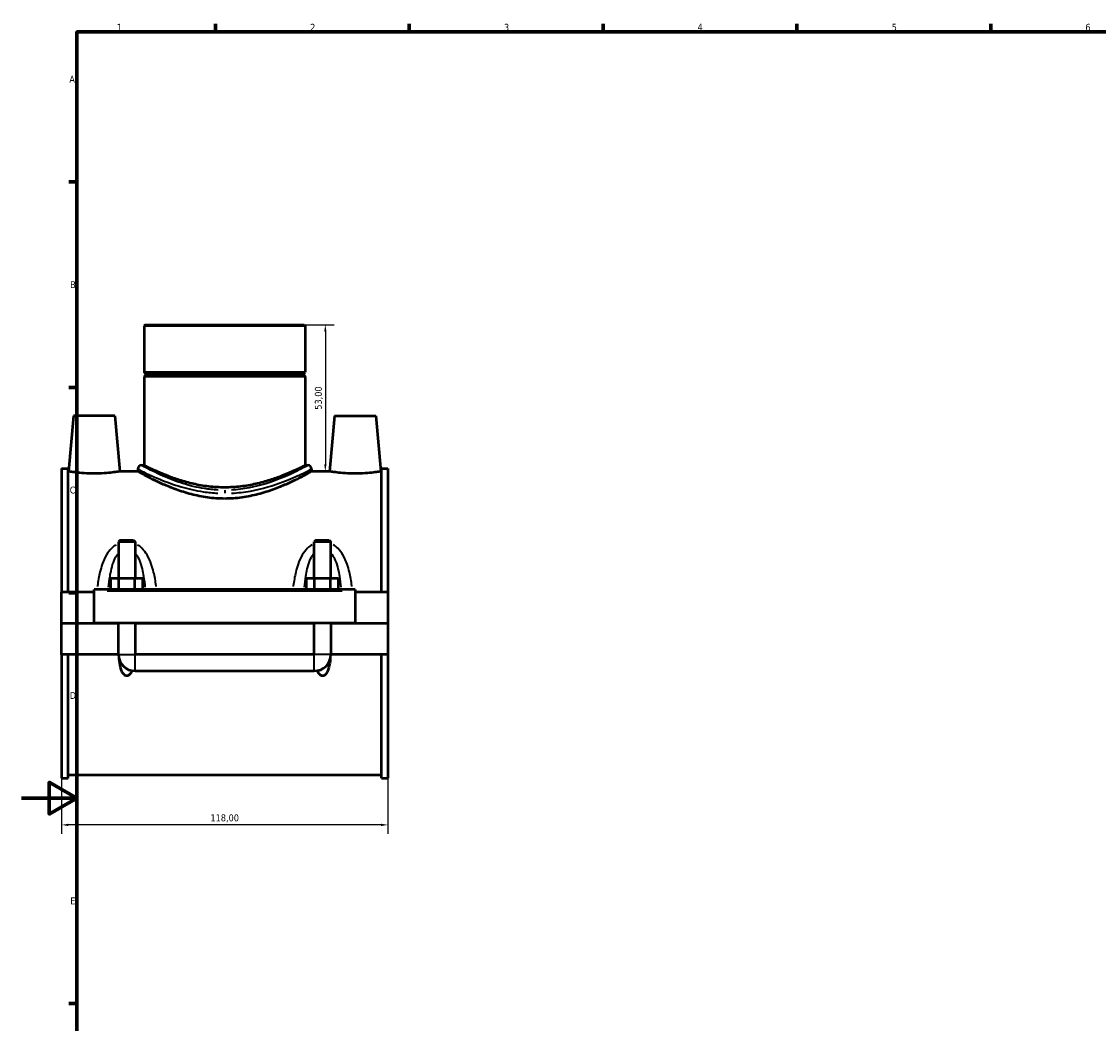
# Model space of a CAD drawing. Header units: millimetres. Extents: x 0 to 1042, y -188 to 1281.
# Tile 2 of 8: x 0 to 389, y 216 to 578. Entities that reach past the tile are written whole.
import ezdxf

# ---------------------------------------------------------------- set-up
doc = ezdxf.new("R2010")
doc.units = ezdxf.units.MM
for name, color, linetype, lineweight in [('Border (ISO)', 7, 'Continuous', 70), ('Dimension (ISO)', 7, 'Continuous', 25), ('Visible (ISO)', 7, 'Continuous', 50), ('Visible Narrow (ISO)', 7, 'Continuous', 35)]:
    doc.layers.add(name, color=color, linetype=linetype, lineweight=lineweight)
doc.styles.add('Note Text (ISO)', font='tahoma.ttf')
doc.dimstyles.new('Default (ISO)', dxfattribs={"dimtxt": 2.5, "dimasz": 2.5, "dimexe": 3.175, "dimexo": 0, "dimgap": 0.762, "dimtad": 1, "dimrnd": 1e-08, "dimzin": 0, "dimtxsty": 'Note Text (ISO)', "dimcen": 0.09, "dimdle": 10, "dimclrd": 256, "dimclre": 256, "dimclrt": 232, "dimazin": 0, "dimtfac": 1.40208, "dimtmove": 0, "dimatfit": 3, "dimfxl": 1, "dimtolj": 1, "dimtzin": 0, "dimlwd": -1, "dimlwe": -1, "dimarcsym": 0})

# ---------------------------------------------------------------- blocks, each defined once
blk = doc.blocks.new('Borders Default Border')
at = {"layer": 'Border (ISO)'}
for p, q in [((70.08, 574), (70.08, 576.9)), ((140.17, 574), (140.17, 576.9)), ((210.25, 574), (210.25, 576.9)), ((280.33, 574), (280.33, 576.9)), ((350.42, 574), (350.42, 576.9)), ((20, 519.75), (17.1, 519.75)), ((20, 445.5), (17.1, 445.5)), ((20, 371.25), (17.1, 371.25)), ((20, 222.75), (17.1, 222.75))]:
    blk.add_line(p, q, dxfattribs=at)
at = {"layer": 'Border (ISO)', "flags": 128}
for points in [[(20, 20), (20, 574), (821, 574), (821, 20), (20, 20)], [(0, 297), (20, 297), (10, 302.77), (10, 291.23), (20, 297)]]:
    blk.add_lwpolyline(points, dxfattribs=at)
at = {"layer": 'Border (ISO)', "color": 232, "true_color": 0xca0064, "char_height": 2.5, "attachment_point": 7, "style": 'Note Text (ISO)'}
for s, insert in [('1', (34.48, 574.4)), ('2', (104.37, 574.4)), ('3', (174.43, 574.35)), ('4', (244.42, 574.4)), ('5', (314.64, 574.35)), ('6', (384.66, 574.35)), ('A', (17.29, 555.62)), ('B', (17.59, 481.37)), ('C', (17.43, 407.08)), ('D', (17.43, 332.88)), ('E', (17.64, 258.63))]:
    blk.add_mtext(s, dxfattribs=dict(at, insert=insert))
blk = doc.blocks.new('*D12')
at = {"layer": 'Defpoints', "color": 0, "transparency": 16777216}
for p in [(73.46, 468.13), (108.13, 415.13), (109.85, 415.13)]:
    blk.add_point(p, dxfattribs=at)
at = {"layer": 'Dimension (ISO)', "transparency": 16777216}
for p, q in [((73.46, 468.13), (113.03, 468.13)), ((109.85, 465.63), (109.85, 417.63)), ((108.13, 415.13), (113.03, 415.13))]:
    blk.add_line(p, q, dxfattribs=at)
for points in [[(109.43, 465.63), (110.27, 465.63), (109.85, 468.13)], [(109.43, 417.63), (110.27, 417.63), (109.85, 415.13)]]:
    blk.add_solid(points, dxfattribs=at)
at = {"layer": 'Dimension (ISO)', "color": 232, "true_color": 0xca0064, "transparency": 16777216, "insert": (107.5, 441.63), "char_height": 2.5, "attachment_point": 5, "rotation": 90, "style": 'Note Text (ISO)'}
blk.add_mtext('\\A1;53,00', dxfattribs=at)
blk = doc.blocks.new('*D13')
at = {"layer": 'Defpoints', "color": 0, "transparency": 16777216}
for p in [(14.46, 393.85), (132.46, 393.85), (14.46, 287.35)]:
    blk.add_point(p, dxfattribs=at)
at = {"layer": 'Dimension (ISO)', "transparency": 16777216}
for p, q in [((14.46, 393.85), (14.46, 284.17)), ((132.46, 393.85), (132.46, 284.17)), ((129.96, 287.35), (16.96, 287.35))]:
    blk.add_line(p, q, dxfattribs=at)
for points in [[(16.96, 287.77), (16.96, 286.93), (14.46, 287.35)], [(129.96, 287.77), (129.96, 286.93), (132.46, 287.35)]]:
    blk.add_solid(points, dxfattribs=at)
at = {"layer": 'Dimension (ISO)', "color": 232, "true_color": 0xca0064, "transparency": 16777216, "insert": (73.46, 289.7), "char_height": 2.5, "attachment_point": 5, "style": 'Note Text (ISO)'}
blk.add_mtext('\\A1;118,00', dxfattribs=at)

msp = doc.modelspace()

# ---------------------------------------------------------------- linework, layer by layer
at = {"layer": 'Visible (ISO)'}
for p, q in [((44.758, 468.126), (44.309, 467.678)), ((102.608, 467.678), (44.309, 467.678)), ((44.309, 467.678), (44.309, 450.96)), ((44.758, 468.126), (102.159, 468.126)), ((102.159, 468.126), (102.608, 467.678)), ((102.608, 467.678), (102.608, 450.96)), ((44.309, 450.96), (102.608, 450.96)), ((44.809, 450.46), (44.309, 450.96)), ((44.809, 449.96), (44.309, 449.46)), ((102.608, 449.46), (44.309, 449.46)), ((44.309, 449.46), (44.309, 417.322)), ((44.809, 450.46), (102.108, 450.46)), ((44.809, 450.46), (44.809, 449.96)), ((102.108, 449.96), (44.809, 449.96)), ((102.108, 450.46), (102.608, 450.96)), ((102.108, 450.46), (102.108, 449.96)), ((102.108, 449.96), (102.608, 449.46)), ((102.608, 449.46), (102.608, 417.322)), ((18.759, 435.226), (17, 415.126)), ((33.759, 435.226), (18.759, 435.226)), ((33.759, 435.226), (35.517, 415.126)), ((113.159, 435.226), (111.4, 415.126)), ((113.159, 435.226), (128.159, 435.226)), ((128.159, 435.226), (129.917, 415.126)), ((43.412, 417.322), (44.309, 417.322)), ((102.608, 417.322), (103.505, 417.322)), ((14.459, 416.224), (14.459, 371.476)), ((14.459, 416.224), (16.819, 416.224)), ((16.819, 371.476), (16.819, 416.224)), ((17, 415.126), (16.819, 415.126)), ((42.067, 415.126), (35.517, 415.126)), ((42.067, 415.977), (42.067, 415.126)), ((104.85, 415.977), (104.85, 415.126)), ((111.4, 415.126), (104.85, 415.126)), ((130.099, 415.126), (129.917, 415.126)), ((130.099, 371.476), (130.099, 416.224)), ((130.099, 416.224), (132.459, 416.224)), ((132.459, 416.224), (132.459, 371.476)), ((35.659, 390.276), (35.059, 389.676)), ((41.059, 389.676), (35.059, 389.676)), ((35.059, 389.676), (35.059, 376.476)), ((35.659, 390.276), (40.459, 390.276)), ((40.459, 390.276), (41.059, 389.676)), ((41.059, 389.676), (41.059, 376.476)), ((106.459, 390.276), (105.859, 389.676)), ((111.859, 389.676), (105.859, 389.676)), ((105.859, 376.476), (105.859, 389.676)), ((106.459, 390.276), (111.259, 390.276)), ((111.259, 390.276), (111.859, 389.676)), ((111.859, 376.476), (111.859, 389.676)), ((32.285, 372.476), (32.285, 376.476)), ((32.285, 376.476), (35.172, 376.476)), ((35.172, 372.476), (35.172, 376.476)), ((35.172, 376.476), (40.945, 376.476)), ((40.945, 372.476), (40.945, 376.476)), ((40.945, 376.476), (43.832, 376.476)), ((43.832, 372.476), (43.832, 376.476)), ((103.085, 372.476), (103.085, 376.476)), ((103.085, 376.476), (105.972, 376.476)), ((105.972, 372.476), (105.972, 376.476)), ((105.972, 376.476), (111.745, 376.476)), ((111.745, 372.476), (111.745, 376.476)), ((111.745, 376.476), (114.632, 376.476)), ((114.632, 372.476), (114.632, 376.476)), ((26.259, 371.476), (14.459, 371.476)), ((14.459, 360.276), (14.459, 371.476)), ((26.259, 371.976), (26.259, 372.476)), ((120.659, 372.476), (26.259, 372.476)), ((26.259, 360.276), (26.259, 371.976)), ((120.659, 372.476), (120.659, 371.976)), ((120.659, 371.976), (120.659, 360.276)), ((132.459, 371.476), (120.659, 371.476)), ((132.459, 371.476), (132.459, 360.276)), ((14.459, 360.276), (26.259, 360.276)), ((14.459, 348.976), (14.459, 360.176)), ((35.059, 360.176), (14.459, 360.176)), ((120.659, 360.276), (26.259, 360.276)), ((35.059, 360.276), (35.059, 360.176)), ((35.059, 348.976), (35.059, 360.176)), ((41.059, 360.276), (41.059, 360.176)), ((105.859, 360.176), (41.059, 360.176)), ((41.059, 360.176), (41.059, 348.976)), ((105.859, 360.176), (105.859, 360.276)), ((105.859, 348.976), (105.859, 360.176)), ((111.859, 360.176), (111.859, 360.276)), ((132.459, 360.176), (111.859, 360.176)), ((111.859, 360.176), (111.859, 348.976)), ((120.659, 360.276), (132.459, 360.276)), ((132.459, 360.176), (132.459, 348.976)), ((35.059, 348.976), (14.459, 348.976)), ((14.459, 348.976), (14.459, 304.228)), ((16.819, 304.228), (16.819, 348.976)), ((105.859, 348.976), (41.059, 348.976)), ((132.459, 348.976), (111.859, 348.976)), ((130.099, 304.228), (130.099, 348.976)), ((132.459, 348.976), (132.459, 304.228)), ((41.059, 342.976), (105.859, 342.976)), ((14.459, 304.228), (16.819, 304.228)), ((130.099, 305.326), (16.819, 305.326)), ((130.099, 304.228), (132.459, 304.228))]:
    msp.add_line(p, q, dxfattribs=at)
for centre, radius, start, end in [((43.412, 415.977), 1.345, 90, 180), ((103.505, 415.977), 1.345, 0, 90), ((41.059, 348.976), 6, 180, 270), ((105.859, 348.976), 6, 270, 0)]:
    msp.add_arc(centre, radius, start, end, dxfattribs=at)
for points, knots in [([(102.608, 417.322), (102.608, 417.322), (102.426, 417.229), (101.671, 416.849), (101.098, 416.563), (99.599, 415.843), (98.672, 415.409), (96.544, 414.469), (95.343, 413.965), (92.793, 412.978), (91.351, 412.458), (88.204, 411.466), (86.499, 410.993), (82.922, 410.194), (81.048, 409.868), (77.252, 409.431), (75.331, 409.321), (71.586, 409.321), (69.665, 409.431), (65.869, 409.868), (63.995, 410.194), (60.419, 410.993), (58.713, 411.466), (55.566, 412.458), (54.124, 412.978), (51.574, 413.965), (50.373, 414.469), (48.245, 415.409), (47.318, 415.843), (45.819, 416.563), (45.246, 416.849), (44.491, 417.229), (44.309, 417.322), (44.309, 417.322)], [4.4863186, 4.4863186, 4.4863186, 4.4863186, 5.0462662, 5.0462662, 5.6062137, 5.6062137, 6.1661613, 6.1661613, 6.7261088, 6.7261088, 7.2877409, 7.2877409, 7.849373, 7.849373, 8.4110052, 8.4110052, 8.9726373, 8.9726373, 9.5342694, 9.5342694, 10.0959015, 10.0959015, 10.6575336, 10.6575336, 11.2191658, 11.2191658, 11.7791133, 11.7791133, 12.3390608, 12.3390608, 12.8990084, 12.8990084, 13.4589559, 13.4589559, 13.4589559, 13.4589559]), ([(26.259, 414.328), (25.088, 414.328), (23.842, 414.371), (21.557, 414.523), (20.517, 414.63), (18.879, 414.83), (18.171, 414.936), (17.231, 415.085), (17, 415.126), (17, 415.126)], [2.8064639, 2.8064639, 2.8064639, 2.8064639, 3.1575842, 3.1575842, 3.5087045, 3.5087045, 3.8592002, 3.8592002, 4.2096959, 4.2096959, 4.2096959, 4.2096959]), ([(35.517, 415.126), (35.517, 415.126), (35.286, 415.085), (34.346, 414.936), (33.638, 414.83), (32.001, 414.63), (30.96, 414.523), (28.675, 414.371), (27.429, 414.328), (26.259, 414.328)], [7.0161598, 7.0161598, 7.0161598, 7.0161598, 7.3666555, 7.3666555, 7.7171511, 7.7171511, 8.0682714, 8.0682714, 8.4193917, 8.4193917, 8.4193917, 8.4193917]), ([(73.459, 405.266), (71.427, 405.266), (69.349, 405.408), (65.252, 405.963), (63.234, 406.375), (59.389, 407.376), (57.558, 407.964), (54.18, 409.193), (52.632, 409.833), (49.897, 411.042), (48.609, 411.657), (46.32, 412.801), (45.321, 413.329), (43.703, 414.203), (43.084, 414.55), (42.265, 415.012), (42.067, 415.126), (42.067, 415.126)], [0, 0, 0, 0, 0.6094076, 0.6094076, 1.2188153, 1.2188153, 1.8282229, 1.8282229, 2.4376305, 2.4376305, 3.0439261, 3.0439261, 3.6502216, 3.6502216, 4.2565172, 4.2565172, 4.8628127, 4.8628127, 4.8628127, 4.8628127]), ([(104.85, 415.126), (104.85, 415.126), (104.652, 415.012), (103.833, 414.55), (103.214, 414.203), (101.596, 413.329), (100.597, 412.801), (98.309, 411.657), (97.02, 411.042), (94.285, 409.833), (92.737, 409.193), (89.359, 407.964), (87.528, 407.376), (83.683, 406.375), (81.665, 405.963), (77.568, 405.408), (75.49, 405.266), (73.459, 405.266)], [14.5884381, 14.5884381, 14.5884381, 14.5884381, 15.1947337, 15.1947337, 15.8010292, 15.8010292, 16.4073248, 16.4073248, 17.0136203, 17.0136203, 17.6230279, 17.6230279, 18.2324356, 18.2324356, 18.8418432, 18.8418432, 19.4512508, 19.4512508, 19.4512508, 19.4512508]), ([(120.659, 414.328), (119.488, 414.328), (118.242, 414.371), (115.957, 414.523), (114.917, 414.63), (113.279, 414.83), (112.571, 414.936), (111.631, 415.085), (111.4, 415.126), (111.4, 415.126)], [0, 0, 0, 0, 0.3511203, 0.3511203, 0.7022406, 0.7022406, 1.0527363, 1.0527363, 1.403232, 1.403232, 1.403232, 1.403232]), ([(129.917, 415.126), (129.917, 415.126), (129.686, 415.085), (128.746, 414.936), (128.038, 414.83), (126.401, 414.63), (125.36, 414.523), (123.075, 414.371), (121.829, 414.328), (120.659, 414.328)], [4.2096959, 4.2096959, 4.2096959, 4.2096959, 4.5601915, 4.5601915, 4.9106872, 4.9106872, 5.2618075, 5.2618075, 5.6129278, 5.6129278, 5.6129278, 5.6129278]), ([(39.93, 343.084), (39.9, 343.013), (39.87, 342.943), (39.637, 342.427), (39.39, 342.006), (38.935, 341.555), (38.78, 341.431), (38.435, 341.256), (38.244, 341.206), (37.873, 341.206), (37.683, 341.256), (37.338, 341.431), (37.182, 341.555), (36.727, 342.006), (36.48, 342.427), (36.076, 343.321), (35.923, 343.796), (35.54, 345.227), (35.384, 346.279), (35.278, 347.367)], [1.54362243, 1.54362243, 1.54362243, 1.54362243, 1.56573647, 1.56573647, 1.70827009, 1.70827009, 1.76395947, 1.76395947, 1.81964885, 1.81964885, 1.87533823, 1.87533823, 1.93102761, 1.93102761, 2.07356124, 2.07356124, 2.21609487, 2.21609487, 2.53680549, 2.53680549, 2.53680549, 2.53680549]), ([(111.639, 347.367), (111.533, 346.279), (111.377, 345.227), (110.994, 343.796), (110.841, 343.321), (110.437, 342.427), (110.19, 342.006), (109.735, 341.555), (109.58, 341.431), (109.235, 341.256), (109.044, 341.206), (108.673, 341.206), (108.483, 341.256), (108.138, 341.431), (107.982, 341.555), (107.527, 342.006), (107.28, 342.427), (107.047, 342.943), (107.017, 343.013), (106.988, 343.084)], [1.10249221, 1.10249221, 1.10249221, 1.10249221, 1.42320284, 1.42320284, 1.56573647, 1.56573647, 1.70827009, 1.70827009, 1.76395947, 1.76395947, 1.81964885, 1.81964885, 1.87533823, 1.87533823, 1.93102761, 1.93102761, 2.07356124, 2.07356124, 2.09567528, 2.09567528, 2.09567528, 2.09567528])]:
    msp.add_open_spline(points, degree=3, knots=knots, dxfattribs=at)
at = {"layer": 'Visible Narrow (ISO)'}
for p, q in [((73.459, 408.283), (73.459, 407.255)), ((30.979, 371.976), (115.939, 371.976)), ((35.095, 348.976), (41.022, 348.976)), ((41.059, 343.013), (41.059, 348.939)), ((105.859, 343.013), (105.859, 348.939)), ((111.822, 348.976), (105.895, 348.976))]:
    msp.add_line(p, q, dxfattribs=at)
for points, knots in [([(71.053, 408.385), (69.393, 408.472), (67.748, 408.648), (63.383, 409.336), (60.755, 409.994), (55.666, 411.591), (53.254, 412.548), (48.341, 414.704), (46.141, 415.854), (44.138, 416.922), (43.695, 417.165), (43.511, 417.267)], [9.9441335, 9.9441335, 9.9441335, 9.9441335, 10.4478696, 10.4478696, 11.3179579, 11.3179579, 12.2869926, 12.2869926, 13.6179955, 13.6179955, 14.309841, 14.309841, 14.309841, 14.309841]), ([(103.407, 417.268), (103.34, 417.231), (103.239, 417.176), (102.557, 416.803), (101.458, 416.203), (98.259, 414.596), (96.107, 413.568), (90.374, 411.257), (86.55, 409.975), (80.252, 408.776), (78.072, 408.503), (75.864, 408.385)], [24.4965234, 24.4965234, 24.4965234, 24.4965234, 24.7500414, 24.7500414, 25.7645997, 25.7645997, 26.8403422, 26.8403422, 28.1922248, 28.1922248, 28.8622426, 28.8622426, 28.8622426, 28.8622426]), ([(42.17, 415.923), (42.362, 415.823), (42.825, 415.586), (44.918, 414.543), (47.216, 413.421), (52.349, 411.316), (54.869, 410.38), (60.186, 408.822), (62.932, 408.179), (67.492, 407.507), (69.211, 407.336), (70.945, 407.25)], [-14.309841, -14.309841, -14.309841, -14.309841, -13.6179955, -13.6179955, -12.2869926, -12.2869926, -11.3179579, -11.3179579, -10.4478696, -10.4478696, -9.9441335, -9.9441335, -9.9441335, -9.9441335]), ([(75.971, 407.251), (78.278, 407.365), (80.557, 407.632), (87.137, 408.803), (91.131, 410.055), (97.121, 412.311), (99.369, 413.314), (102.712, 414.885), (103.86, 415.47), (104.572, 415.834), (104.678, 415.888), (104.748, 415.924)], [-28.8622426, -28.8622426, -28.8622426, -28.8622426, -28.1922248, -28.1922248, -26.8403422, -26.8403422, -25.7645997, -25.7645997, -24.7500414, -24.7500414, -24.4965234, -24.4965234, -24.4965234, -24.4965234]), ([(34.235, 388.639), (33.643, 388.28), (33.1, 387.85), (31.876, 386.655), (31.256, 385.832), (30.102, 383.908), (29.602, 382.784), (28.859, 380.685), (28.585, 379.725), (27.961, 377.114), (27.681, 375.426), (27.459, 373.63), (27.449, 373.553), (27.44, 373.475)], [-2.2621293, -2.2621293, -2.2621293, -2.2621293, -2.0503865, -2.0503865, -1.7347269, -1.7347269, -1.3635212, -1.3635212, -1.0684359, -1.0684359, -0.5762957, -0.5762957, -0.5540743, -0.5540743, -0.5540743, -0.5540743]), ([(48.677, 373.475), (48.668, 373.553), (48.658, 373.63), (48.436, 375.426), (48.156, 377.114), (47.532, 379.725), (47.258, 380.685), (46.515, 382.784), (46.015, 383.908), (44.861, 385.832), (44.241, 386.655), (43.017, 387.85), (42.474, 388.28), (41.883, 388.639)], [-4.7822714, -4.7822714, -4.7822714, -4.7822714, -4.76005, -4.76005, -4.2679098, -4.2679098, -3.9728245, -3.9728245, -3.6016188, -3.6016188, -3.2859592, -3.2859592, -3.0742165, -3.0742165, -3.0742165, -3.0742165]), ([(105.035, 388.639), (104.443, 388.28), (103.9, 387.85), (102.676, 386.655), (102.056, 385.832), (100.902, 383.908), (100.402, 382.784), (99.659, 380.685), (99.385, 379.725), (98.761, 377.114), (98.481, 375.426), (98.259, 373.63), (98.249, 373.553), (98.24, 373.475)], [-2.262175, -2.262175, -2.262175, -2.262175, -2.0504322, -2.0504322, -1.734772, -1.734772, -1.3635665, -1.3635665, -1.0684836, -1.0684836, -0.5763453, -0.5763453, -0.5541201, -0.5541201, -0.5541201, -0.5541201]), ([(119.477, 373.475), (119.468, 373.553), (119.458, 373.63), (119.236, 375.426), (118.956, 377.114), (118.332, 379.725), (118.058, 380.685), (117.315, 382.784), (116.815, 383.908), (115.661, 385.832), (115.041, 386.655), (113.817, 387.85), (113.274, 388.28), (112.683, 388.639)], [-4.7823172, -4.7823172, -4.7823172, -4.7823172, -4.7600919, -4.7600919, -4.2679536, -4.2679536, -3.9728707, -3.9728707, -3.6016652, -3.6016652, -3.286005, -3.286005, -3.0742622, -3.0742622, -3.0742622, -3.0742622]), ([(31.495, 373.233), (31.621, 374.593), (31.78, 375.93), (32.138, 378.127), (32.309, 379.008), (32.773, 380.935), (33.086, 381.967), (33.807, 383.733), (34.195, 384.489), (34.668, 385.167), (34.683, 385.189), (34.699, 385.211)], [0.641991, 0.641991, 0.641991, 0.641991, 1.0684359, 1.0684359, 1.3635212, 1.3635212, 1.7347269, 1.7347269, 2.0503865, 2.0503865, 2.0610022, 2.0610022, 2.0610022, 2.0610022]), ([(41.418, 385.211), (41.434, 385.189), (41.449, 385.167), (41.922, 384.489), (42.31, 383.733), (43.031, 381.967), (43.344, 380.935), (43.808, 379.008), (43.979, 378.127), (44.337, 375.93), (44.497, 374.593), (44.622, 373.233)], [3.2753435, 3.2753435, 3.2753435, 3.2753435, 3.2859592, 3.2859592, 3.6016188, 3.6016188, 3.9728245, 3.9728245, 4.2679098, 4.2679098, 4.6943547, 4.6943547, 4.6943547, 4.6943547]), ([(102.295, 373.233), (102.421, 374.593), (102.58, 375.93), (102.938, 378.127), (103.109, 379.008), (103.573, 380.935), (103.886, 381.967), (104.607, 383.733), (104.995, 384.489), (105.468, 385.167), (105.483, 385.189), (105.499, 385.211)], [0.6420368, 0.6420368, 0.6420368, 0.6420368, 1.0684836, 1.0684836, 1.3635665, 1.3635665, 1.734772, 1.734772, 2.0504322, 2.0504322, 2.0610479, 2.0610479, 2.0610479, 2.0610479]), ([(112.218, 385.211), (112.234, 385.189), (112.249, 385.167), (112.722, 384.489), (113.11, 383.733), (113.831, 381.967), (114.144, 380.935), (114.608, 379.008), (114.779, 378.127), (115.137, 375.93), (115.297, 374.593), (115.422, 373.233)], [3.2753893, 3.2753893, 3.2753893, 3.2753893, 3.286005, 3.286005, 3.6016652, 3.6016652, 3.9728707, 3.9728707, 4.2679536, 4.2679536, 4.6944005, 4.6944005, 4.6944005, 4.6944005])]:
    msp.add_open_spline(points, degree=3, knots=knots, dxfattribs=at)

# ---------------------------------------------------------------- block references
msp.add_blockref('Borders Default Border', (0, 0))

# ---------------------------------------------------------------- dimensions: what is measured, and where the dimension line sits
at = {"layer": 'Dimension (ISO)'}
dim = msp.add_linear_dim(base=(109.85, 415.126), p1=(73.459, 468.126), p2=(108.125, 415.126), angle=90, dimstyle='Default (ISO)', dxfattribs=at)
dim.commit()
dim.dimension.update_dxf_attribs({"geometry": '*D12', "text_midpoint": (107.502, 441.626)})
dim = msp.add_linear_dim(base=(14.459, 287.35), p1=(132.459, 393.85), p2=(14.459, 393.85), dimstyle='Default (ISO)', dxfattribs=at)
dim.commit()
dim.dimension.update_dxf_attribs({"geometry": '*D13', "text_midpoint": (73.459, 289.701)})

doc.saveas('drawing.dxf')
